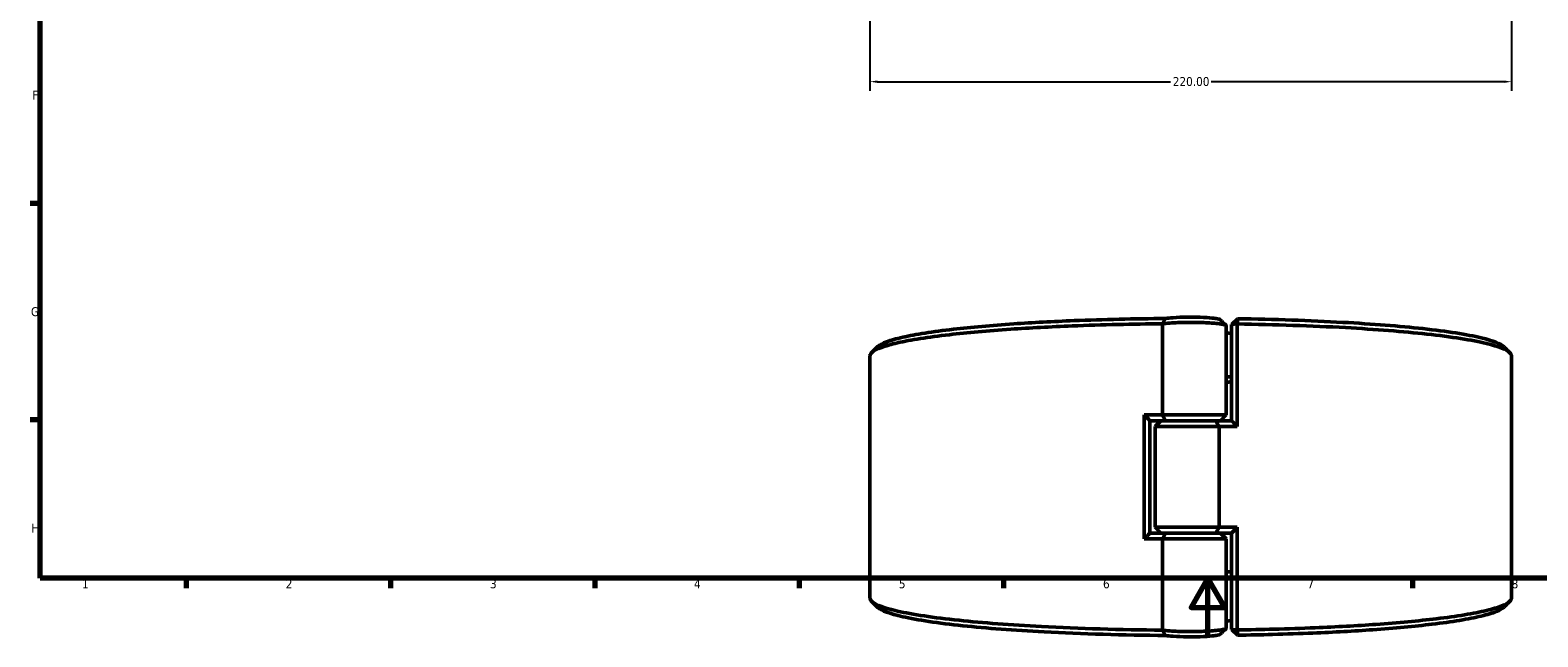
# Model space of a CAD drawing. Header units: millimetres. Extents: x 0 to 904, y 0 to 959.
# Tile 1 of 10: x 17 to 534, y 0 to 208. Entities that reach past the tile are written whole.
import ezdxf

# ---------------------------------------------------------------- set-up
doc = ezdxf.new("R2010")
doc.units = ezdxf.units.MM
for name, color, linetype, lineweight in [('Border (ANSI)', 7, 'Continuous', 70), ('Dimension (ANSI)', 7, 'Continuous', 25), ('Visible (ANSI)', 7, 'Continuous', 50)]:
    doc.layers.add(name, color=color, linetype=linetype, lineweight=lineweight)
doc.styles.add('Note Text (ANSI)', font='tahoma.ttf')
doc.dimstyles.new('Default - mm (ANSI)', dxfattribs={"dimtxt": 3.048, "dimasz": 2.5, "dimexe": 3.175, "dimexo": 1.6002, "dimgap": 0.8, "dimtad": 0, "dimtoh": 1, "dimrnd": 1e-08, "dimzin": 4, "dimdsep": 46, "dimtxsty": 'Note Text (ANSI)', "dimcen": 0.09, "dimdle": 10, "dimclrd": 256, "dimclre": 256, "dimclrt": 256, "dimadec": 1, "dimazin": 1, "dimtfac": 1, "dimtofl": 0, "dimtmove": 0, "dimatfit": 3, "dimfxl": 1, "dimtolj": 1, "dimtzin": 4, "dimlwd": -1, "dimlwe": -1, "dimarcsym": 0})

# ---------------------------------------------------------------- blocks, each defined once
blk = doc.blocks.new('Borders Default Border')
at = {"layer": 'Border (ANSI)'}
for p, q in [((20, 148.5), (16.55, 148.5)), ((20, 74.25), (16.55, 74.25)), ((70.08, 20), (70.08, 16.55)), ((140.17, 20), (140.17, 16.55)), ((210.25, 20), (210.25, 16.55)), ((280.33, 20), (280.33, 16.55)), ((350.42, 20), (350.42, 16.55)), ((490.58, 20), (490.58, 16.55))]:
    blk.add_line(p, q, dxfattribs=at)
at = {"layer": 'Border (ANSI)', "flags": 128}
for points in [[(20, 20), (20, 574), (821, 574), (821, 20), (20, 20)], [(420.5, 0), (420.5, 20), (414.73, 10), (426.27, 10), (420.5, 20)]]:
    blk.add_lwpolyline(points, dxfattribs=at)
at = {"layer": 'Border (ANSI)', "char_height": 3.05, "attachment_point": 7, "style": 'Note Text (ANSI)'}
for s, insert in [('F', (17.29, 184.1)), ('G', (16.81, 109.79)), ('H', (16.97, 35.6)), ('1', (34.35, 16.55)), ('2', (104.2, 16.55)), ('3', (174.26, 16.49)), ('4', (244.23, 16.55)), ('5', (314.48, 16.49)), ('6', (384.49, 16.49)), ('7', (454.6, 16.55)), ('8', (524.63, 16.48))]:
    blk.add_mtext(s, dxfattribs=dict(at, insert=insert))
blk = doc.blocks.new('*D7')
at = {"layer": 'Defpoints', "color": 0, "transparency": 16777216}
for p in [(304.58, 326.46), (524.58, 326.46), (524.58, 190.21)]:
    blk.add_point(p, dxfattribs=at)
at = {"layer": 'Dimension (ANSI)', "transparency": 16777216}
for p, q in [((304.58, 324.86), (304.58, 187.04)), ((524.58, 324.86), (524.58, 187.04)), ((307.08, 190.21), (407.62, 190.21)), ((522.08, 190.21), (421.54, 190.21))]:
    blk.add_line(p, q, dxfattribs=at)
for points in [[(307.08, 190.63), (307.08, 189.8), (304.58, 190.21)], [(522.08, 190.63), (522.08, 189.8), (524.58, 190.21)]]:
    blk.add_solid(points, dxfattribs=at)
at = {"layer": 'Dimension (ANSI)', "transparency": 16777216, "insert": (408.42, 191.8), "char_height": 3.048, "attachment_point": 1, "style": 'Note Text (ANSI)'}
blk.add_mtext('\\A1;220.00', dxfattribs=at)

msp = doc.modelspace()

# ---------------------------------------------------------------- linework, layer by layer
at = {"layer": 'Visible (ANSI)'}
for p, q in [((428.579, 106.965), (430.579, 108.946)), ((404.857, 107.216), (404.857, 75.958)), ((426.779, 75.958), (426.779, 106.472)), ((430.561, 107.149), (428.579, 106.965)), ((428.579, 106.965), (428.579, 73.942)), ((430.561, 71.958), (430.561, 107.149)), ((304.579, 13.216), (304.579, 96.201)), ((524.579, 13.216), (524.579, 96.201)), ((398.598, 75.958), (398.598, 33.458)), ((398.598, 75.958), (404.857, 75.958)), ((400.579, 73.975), (400.579, 35.442)), ((405.961, 73.958), (400.579, 73.958)), ((404.379, 73.958), (402.379, 71.958)), ((404.857, 75.958), (426.779, 75.958)), ((423.198, 73.958), (405.961, 73.958)), ((405.961, 73.958), (423.198, 73.958)), ((423.198, 73.958), (428.579, 73.958)), ((424.779, 73.958), (426.779, 75.958)), ((424.302, 71.958), (402.379, 71.958)), ((402.379, 37.458), (402.379, 71.958)), ((430.561, 71.958), (424.302, 71.958)), ((424.302, 37.458), (424.302, 71.958)), ((402.379, 37.458), (424.302, 37.458)), ((404.379, 35.458), (402.379, 37.458)), ((424.302, 37.458), (430.561, 37.458)), ((430.561, 2.268), (430.561, 37.458)), ((404.857, 33.458), (398.598, 33.458)), ((400.579, 35.458), (405.961, 35.458)), ((426.779, 33.458), (404.857, 33.458)), ((404.857, 33.458), (404.857, 2.2)), ((405.961, 35.458), (423.198, 35.458)), ((423.198, 35.458), (405.961, 35.458)), ((428.579, 35.458), (423.198, 35.458)), ((424.779, 35.458), (426.779, 33.458)), ((426.779, 2.944), (426.779, 33.458)), ((428.579, 35.475), (428.579, 2.451)), ((428.579, 2.451), (430.561, 2.268)), ((430.579, 0.47), (428.579, 2.451))]:
    msp.add_line(p, q, dxfattribs=at)
for start, end in [(74.0672, 76.15975), (283.84025, 285.9328)]:
    msp.add_arc((414.579, 54.708), 51, start, end, dxfattribs=at)
for points, knots in [([(405.964, 109.031), (400.592, 108.988), (395.253, 108.905), (384.759, 108.658), (379.603, 108.495), (367.314, 108.003), (360.347, 107.631), (350.048, 106.928), (346.4, 106.642), (339.496, 106.027), (336.241, 105.698), (329.64, 104.937), (326.38, 104.499), (320.553, 103.579), (317.985, 103.097), (313.599, 102.099), (311.78, 101.583), (308.934, 100.53), (307.907, 99.993), (307.287, 99.451), (307.228, 99.4), (307.172, 99.348), (307.121, 99.296)], [-3.0617291, -3.0617291, -3.0617291, -3.0617291, -2.9120311, -2.9120311, -2.7623332, -2.7623332, -2.5445197, -2.5445197, -2.4163941, -2.4163941, -2.2882686, -2.2882686, -2.1375326, -2.1375326, -1.9867966, -1.9867966, -1.8360607, -1.8360607, -1.6853247, -1.6853247, -1.6853247, -1.6709535, -1.6709535, -1.6709535, -1.6709535]), ([(405.964, 109.031), (405.774, 108.732), (405.587, 108.431), (405.222, 107.829), (405.042, 107.526), (404.865, 107.223)], [-0.28448272, -0.28448272, -0.28448272, -0.28448272, -0.14221956, -0.14221956, 0, 0, 0, 0]), ([(424.728, 108.585), (424.707, 108.605), (424.681, 108.626), (424.485, 108.748), (424.168, 108.847), (423.712, 108.939), (423.256, 109.031), (422.662, 109.116), (420.824, 109.31), (419.405, 109.401), (416.425, 109.503), (414.886, 109.519), (411.639, 109.481), (409.948, 109.413), (407.515, 109.233), (406.64, 109.139), (405.964, 109.031)], [1.6708818, 1.6708818, 1.6708818, 1.6708818, 1.7309903, 1.7309903, 2.0319047, 2.0319047, 2.0319047, 2.3328191, 2.3328191, 2.8142821, 2.8142821, 3.2589381, 3.2589381, 3.776865, 3.776865, 4.1479233, 4.1479233, 4.1479233, 4.1479233]), ([(430.561, 107.149), (430.564, 107.448), (430.567, 107.748), (430.573, 108.347), (430.576, 108.647), (430.579, 108.946)], [-0.27002045, -0.27002045, -0.27002045, -0.27002045, -0.1350169, -0.1350169, 0, 0, 0, 0]), ([(522.038, 99.296), (520.971, 100.363), (518.32, 101.414), (509.388, 103.558), (502.566, 104.629), (486.247, 106.416), (476.953, 107.15), (455.535, 108.337), (443.229, 108.756), (430.579, 108.946)], [-1.4706391, -1.4706391, -1.4706391, -1.4706391, -1.1743413, -1.1743413, -0.8281609, -0.8281609, -0.5040431, -0.5040431, -0.1487092, -0.1487092, -0.1487092, -0.1487092]), ([(304.581, 96.201), (304.581, 96.629), (304.828, 97.058), (305.323, 97.484), (305.964, 98.036), (307.02, 98.583), (309.935, 99.654), (311.795, 100.179), (316.275, 101.194), (318.896, 101.685), (324.839, 102.621), (328.162, 103.067), (334.887, 103.84), (338.203, 104.176), (345.232, 104.801), (348.946, 105.091), (359.427, 105.807), (366.514, 106.185), (379.014, 106.686), (384.257, 106.851), (394.615, 107.094), (399.72, 107.177), (404.857, 107.223)], [1.5689782, 1.5689782, 1.5689782, 1.5689782, 1.6853247, 1.6853247, 1.6853247, 1.8360607, 1.8360607, 1.9867966, 1.9867966, 2.1375326, 2.1375326, 2.2882686, 2.2882686, 2.4163941, 2.4163941, 2.5445197, 2.5445197, 2.7623332, 2.7623332, 2.9120311, 2.9120311, 3.0529272, 3.0529272, 3.0529272, 3.0529272]), ([(404.857, 107.216), (405.587, 107.314), (406.459, 107.401), (409.121, 107.597), (411.116, 107.676), (414.941, 107.721), (416.752, 107.702), (420.269, 107.582), (421.951, 107.475), (424.15, 107.246), (424.868, 107.145), (425.424, 107.036), (425.981, 106.926), (426.376, 106.809), (426.716, 106.616), (426.778, 106.544), (426.778, 106.472)], [-4.0770273, -4.0770273, -4.0770273, -4.0770273, -3.776865, -3.776865, -3.2589381, -3.2589381, -2.8142821, -2.8142821, -2.3328191, -2.3328191, -2.0319047, -2.0319047, -2.0319047, -1.7309903, -1.7309903, -1.5544045, -1.5544045, -1.5544045, -1.5544045]), ([(430.561, 107.149), (443.523, 106.957), (456.14, 106.53), (478.016, 105.318), (487.477, 104.571), (504.101, 102.753), (511.058, 101.664), (520.259, 99.464), (522.996, 98.375), (524.064, 97.269), (524.407, 96.914), (524.579, 96.557), (524.579, 96.201)], [0.1460669, 0.1460669, 0.1460669, 0.1460669, 0.5040431, 0.5040431, 0.8281609, 0.8281609, 1.1743413, 1.1743413, 1.4758255, 1.4758255, 1.4758255, 1.5726145, 1.5726145, 1.5726145, 1.5726145]), ([(428.579, 89.073), (428.082, 89.066), (427.584, 89.058), (426.983, 89.05), (426.881, 89.049), (426.779, 89.047)], [-0.152750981, -0.152750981, -0.152750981, -0.152750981, -0.136337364, -0.136337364, -0.132986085, -0.132986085, -0.132986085, -0.132986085]), ([(426.779, 87.249), (426.799, 87.249), (426.819, 87.249), (427.42, 87.258), (428, 87.266), (428.579, 87.275)], [0.135672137, 0.135672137, 0.135672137, 0.135672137, 0.136337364, 0.136337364, 0.155843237, 0.155843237, 0.155843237, 0.155843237]), ([(404.857, 2.194), (390.427, 2.323), (376.258, 2.742), (352.925, 3.976), (343.322, 4.704), (326.348, 6.488), (319.18, 7.564), (309.554, 9.745), (306.606, 10.829), (305.323, 11.932), (304.828, 12.358), (304.579, 12.787), (304.579, 13.216)], [-3.0529272, -3.0529272, -3.0529272, -3.0529272, -2.6571115, -2.6571115, -2.3329957, -2.3329957, -1.9867966, -1.9867966, -1.6853247, -1.6853247, -1.6853247, -1.5689782, -1.5689782, -1.5689782, -1.5689782]), ([(524.577, 13.216), (524.578, 12.859), (524.407, 12.502), (524.064, 12.147), (523.53, 11.595), (522.581, 11.046), (519.875, 9.969), (518.117, 9.44), (513.834, 8.416), (511.309, 7.92), (505.548, 6.972), (502.313, 6.52), (495.738, 5.734), (492.488, 5.392), (485.58, 4.753), (481.923, 4.456), (471.582, 3.719), (464.569, 3.328), (452.644, 2.823), (447.939, 2.66), (439.007, 2.418), (434.802, 2.331), (430.561, 2.268)], [-1.5726145, -1.5726145, -1.5726145, -1.5726145, -1.4758255, -1.4758255, -1.4758255, -1.3250834, -1.3250834, -1.1743413, -1.1743413, -1.0235992, -1.0235992, -0.8728572, -0.8728572, -0.7447264, -0.7447264, -0.6165956, -0.6165956, -0.3987733, -0.3987733, -0.2631961, -0.2631961, -0.1460669, -0.1460669, -0.1460669, -0.1460669]), ([(307.121, 10.12), (307.172, 10.068), (307.228, 10.017), (307.287, 9.965), (308.527, 8.881), (311.405, 7.817), (320.829, 5.673), (327.858, 4.616), (344.522, 2.861), (353.957, 2.146), (377.171, 0.918), (391.445, 0.502), (405.964, 0.385)], [1.6709535, 1.6709535, 1.6709535, 1.6709535, 1.6853247, 1.6853247, 1.6853247, 1.9867966, 1.9867966, 2.3329957, 2.3329957, 2.6571115, 2.6571115, 3.0617291, 3.0617291, 3.0617291, 3.0617291]), ([(430.579, 0.47), (434.655, 0.532), (438.696, 0.616), (447.387, 0.852), (452.013, 1.012), (463.737, 1.508), (470.63, 1.893), (480.791, 2.617), (484.383, 2.91), (491.166, 3.538), (494.358, 3.874), (500.81, 4.647), (503.984, 5.092), (509.631, 6.023), (512.105, 6.51), (516.297, 7.517), (518.015, 8.036), (520.61, 9.076), (521.514, 9.596), (522.038, 10.12)], [0.1487092, 0.1487092, 0.1487092, 0.1487092, 0.2631961, 0.2631961, 0.3987733, 0.3987733, 0.6165956, 0.6165956, 0.7447264, 0.7447264, 0.8728572, 0.8728572, 1.0235992, 1.0235992, 1.1743413, 1.1743413, 1.3250834, 1.3250834, 1.4706391, 1.4706391, 1.4706391, 1.4706391]), ([(426.778, 2.944), (426.778, 2.872), (426.716, 2.8), (426.376, 2.608), (425.981, 2.49), (425.424, 2.381), (424.868, 2.271), (424.15, 2.171), (421.951, 1.942), (420.269, 1.835), (416.752, 1.715), (414.941, 1.696), (411.116, 1.741), (409.121, 1.82), (406.459, 2.016), (405.587, 2.102), (404.857, 2.2)], [1.5544045, 1.5544045, 1.5544045, 1.5544045, 1.7309903, 1.7309903, 2.0319047, 2.0319047, 2.0319047, 2.3328191, 2.3328191, 2.8142821, 2.8142821, 3.2589381, 3.2589381, 3.776865, 3.776865, 4.0770273, 4.0770273, 4.0770273, 4.0770273]), ([(404.865, 2.194), (405.041, 1.893), (405.219, 1.592), (405.585, 0.989), (405.773, 0.686), (405.964, 0.385)], [-0.28449734, -0.28449734, -0.28449734, -0.28449734, -0.14313921, -0.14313921, 0, 0, 0, 0]), ([(405.964, 0.385), (406.64, 0.278), (407.515, 0.183), (409.948, 0.003), (411.639, -0.064), (414.886, -0.102), (416.425, -0.086), (419.405, 0.015), (420.824, 0.106), (422.662, 0.3), (423.256, 0.385), (423.712, 0.477), (424.168, 0.57), (424.485, 0.669), (424.681, 0.791), (424.707, 0.811), (424.728, 0.832)], [-4.1479233, -4.1479233, -4.1479233, -4.1479233, -3.776865, -3.776865, -3.2589381, -3.2589381, -2.8142821, -2.8142821, -2.3328191, -2.3328191, -2.0319047, -2.0319047, -2.0319047, -1.7309903, -1.7309903, -1.6708818, -1.6708818, -1.6708818, -1.6708818]), ([(430.579, 0.47), (430.576, 0.77), (430.573, 1.069), (430.567, 1.669), (430.564, 1.968), (430.561, 2.268)], [-0.27002036, -0.27002036, -0.27002036, -0.27002036, -0.13500336, -0.13500336, 0, 0, 0, 0])]:
    msp.add_open_spline(points, degree=3, knots=knots, dxfattribs=at)
for points in [[(404.865, 107.223), (404.862, 107.221), (404.859, 107.218), (404.857, 107.216)], [(404.865, 107.223), (404.862, 107.223), (404.859, 107.223), (404.857, 107.223)], [(424.728, 108.585), (425.391, 107.921), (426.054, 107.258), (426.718, 106.595)], [(305.131, 97.307), (305.794, 97.97), (306.457, 98.633), (307.121, 99.296)], [(522.038, 99.296), (522.701, 98.633), (523.364, 97.97), (524.028, 97.307)], [(400.579, 73.975), (399.917, 74.633), (399.257, 75.294), (398.598, 75.958)], [(404.857, 75.958), (405.21, 75.29), (405.579, 74.618), (405.961, 73.958)], [(423.198, 73.958), (423.579, 73.298), (423.948, 72.626), (424.302, 71.958)], [(428.579, 73.942), (429.241, 73.284), (429.902, 72.622), (430.561, 71.958)], [(423.198, 35.458), (423.579, 36.118), (423.948, 36.79), (424.302, 37.458)], [(430.561, 37.458), (429.902, 36.794), (429.241, 36.133), (428.579, 35.475)], [(400.579, 35.442), (399.917, 34.784), (399.257, 34.122), (398.598, 33.458)], [(405.961, 35.458), (405.579, 34.798), (405.21, 34.126), (404.857, 33.458)], [(428.579, 22.141), (427.98, 22.151), (427.38, 22.159), (426.779, 22.168)], [(426.779, 20.369), (427.38, 20.361), (427.98, 20.353), (428.579, 20.343)], [(307.121, 10.12), (306.457, 10.783), (305.794, 11.447), (305.131, 12.11)], [(524.028, 12.11), (523.364, 11.447), (522.701, 10.783), (522.038, 10.12)], [(404.857, 2.2), (404.859, 2.198), (404.862, 2.196), (404.865, 2.194)], [(404.857, 2.194), (404.859, 2.194), (404.862, 2.194), (404.865, 2.194)], [(426.718, 2.821), (426.054, 2.158), (425.391, 1.495), (424.728, 0.832)]]:
    msp.add_open_spline(points, degree=3, dxfattribs=at)

# ---------------------------------------------------------------- block references
msp.add_blockref('Borders Default Border', (0, 0))

# ---------------------------------------------------------------- dimensions: what is measured, and where the dimension line sits
at = {"layer": 'Dimension (ANSI)'}
dim = msp.add_linear_dim(base=(524.579, 190.214), p1=(304.579, 326.461), p2=(524.579, 326.461), angle=180, dimstyle='Default - mm (ANSI)', override={"dimgap": 0.8, "dimtoh": 0, "dimdec": 2, "dimtol": 0, "dimlim": 0, "dimtp": 0, "dimtm": 0, "dimtdec": 2, "dimatfit": 1}, dxfattribs=at)
dim.commit()
dim.dimension.update_dxf_attribs({"geometry": '*D7', "text_midpoint": (414.579, 190.214), "dimtype": 160})

doc.saveas('drawing.dxf')
